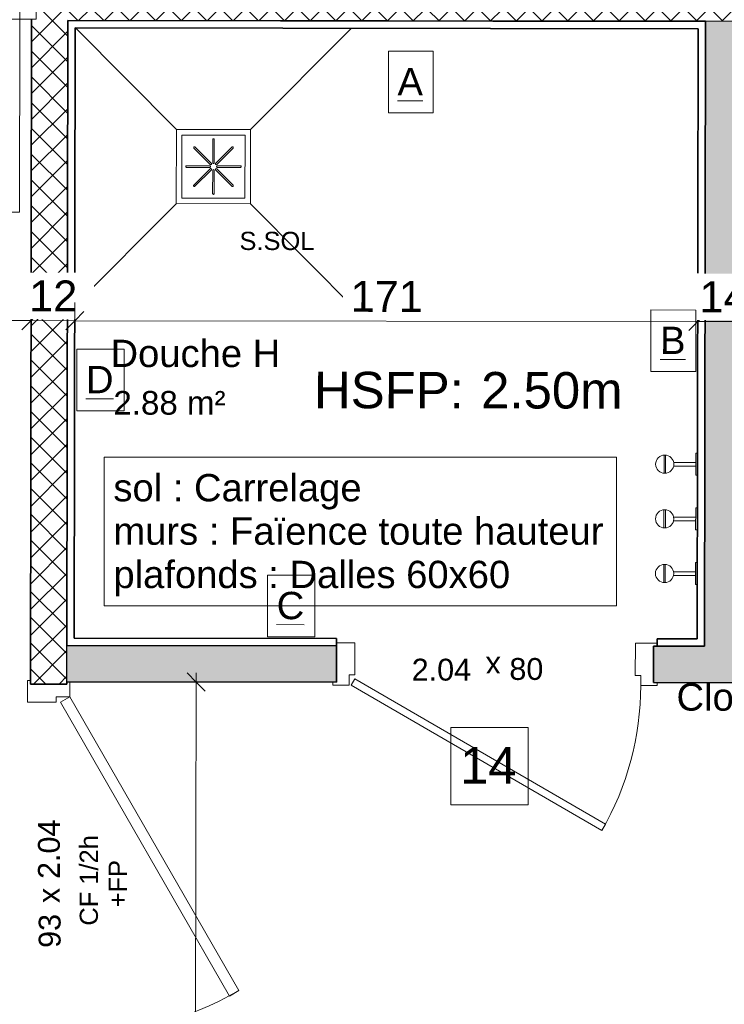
# Model space of a CAD drawing. Header units: metres. Extents: x 107 to 154, y -7 to 138.
# Tile 49 of 62: x 132.21 to 134.14, y 114.75 to 117.45. Entities that reach past the tile are written whole.
import ezdxf

# ---------------------------------------------------------------- set-up
doc = ezdxf.new("R2010")
doc.units = ezdxf.units.M
doc.linetypes.add('Tiret', pattern=[0.0025, 0.00125, -0.00125])
for name, color, linetype, lineweight in [('A-ANNO-DIMS', 7, 'Continuous', 20), ('A-ANNO-DIMS-50', 7, 'Continuous', 20), ('A-AREA-IDEN', 7, 'Continuous', 20), ('A-DOOR', 7, 'Continuous', 18), ('A-DOOR-IDEN', 7, 'Continuous', 20), ('A-WALL', 7, 'Continuous', 18), ('G-ANNO-TEXT', 7, 'Continuous', 20), ('I-FURN', 7, 'Continuous', 18), ('I-WALL', 7, 'Continuous', 18), ('P-SANR-FIXT', 7, 'Continuous', 18)]:
    doc.layers.add(name, color=color, linetype=linetype, lineweight=lineweight)
doc.layers.add('A-DOOR-FRAM', color=7, linetype='Continuous', lineweight=18, true_color=0x2a2a2a)
doc.layers.add('A-WALL-PATT', color=7, linetype='Continuous', true_color=0x2a2a2a)
doc.styles.add('Arial_11', font='arial.ttf', dxfattribs={"height": 0.0012})
doc.styles.add('Arial_3', font='arial.ttf', dxfattribs={"height": 0.065})
doc.styles.add('Arial_4', font='arial.ttf', dxfattribs={"height": 0.075})
doc.styles.add('Arial_5', font='arial.ttf', dxfattribs={"height": 0.085})
doc.styles.add('Arial_6', font='arial.ttf', dxfattribs={"height": 0.1})
doc.styles.add('Arial_8', font='arial.ttf', dxfattribs={"height": 0.05})
doc.styles.add('Arial_9', font='arial.ttf', dxfattribs={"height": 0.06})
doc.dimstyles.new('GRZRIG_Cotes_linéaires_-Arial_1_7_op', dxfattribs={"dimscale": 0.3048, "dimtxt": 0.086722, "dimasz": 0.164042, "dimexe": 0.082021, "dimexo": 0.0625, "dimgap": 8.2021e-05, "dimtad": 1, "dimdec": 0, "dimlfac": 100, "dimzin": 0, "dimdsep": 46, "dimtxsty": 'Arial_5', "dimblk1": 'OBLIQUE', "dimblk2": 'OBLIQUE', "dimsah": 1, "dimcen": 0.09, "dimdle": 0.082021, "dimazin": 0, "dimtfac": 1, "dimtdec": 4, "dimtix": 1, "dimtmove": 0, "dimatfit": 3, "dimfxl": 0.164042, "dimfxlon": 1, "dimtvp": 1, "dimtfill": 1, "dimtolj": 1, "dimtzin": 0, "dimarcsym": 2})
pattern_1 = [(45, (0, 0), (-0.035355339, 0.035355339), []), (135, (0, 0), (-0.035355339, -0.035355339), [])]

# ---------------------------------------------------------------- blocks, each defined once
blk = doc.blocks.new('Grz_porte 1V recouvrement 30_ - 93x204-V37-DCE-R-1 Proj 50')
at = {"layer": 'A-DOOR'}
for p, q in [((-0.3554, -0.497), (0.45, -0.032)), ((0.465, -0.058), (0.45, -0.032)), ((0.465, -0.058), (-0.3404, -0.523)), ((-0.3404, -0.523), (-0.3554, -0.497))]:
    blk.add_line(p, q, dxfattribs=at)
blk.add_arc((0.465, -0.058), 0.93, 180, 210, dxfattribs=at)
at = {"layer": 'A-DOOR-FRAM', "color": 7}
for p, q in [((-0.45, 0.058), (-0.51, 0.058)), ((-0.51, 0.058), (-0.51, 0.05)), ((-0.45, -0.02), (-0.45, 0.058)), ((0.51, 0.058), (0.45, 0.058)), ((0.45, 0.058), (0.45, -0.02)), ((0.51, 0.05), (0.51, 0.058)), ((-0.465, -0.058), (-0.465, -0.02)), ((-0.465, -0.02), (-0.45, -0.02)), ((0.45, -0.02), (0.465, -0.02)), ((0.465, -0.02), (0.465, -0.058)), ((-0.51, -0.05), (-0.51, -0.058)), ((-0.51, -0.058), (-0.465, -0.058)), ((0.465, -0.058), (0.5064, -0.058))]:
    blk.add_line(p, q, dxfattribs=at)
blk = doc.blocks.new('OMD_Porte 2V tunnel - 140x204 _occulus-5373049-DCE-R-1 Proj 50')
at = {"layer": 'A-DOOR'}
for p, q in [((-0.765, 0.05), (-0.825, 0.05)), ((-0.825, 0.05), (-0.825, -0.05)), ((-0.765, -0.02), (-0.765, 0.05)), ((0.725, 0.05), (0.665, 0.05)), ((0.665, 0.05), (0.665, -0.02)), ((0.725, -0.05), (0.725, 0.05)), ((-0.78, -0.05), (-0.78, -0.02)), ((-0.78, -0.02), (-0.765, -0.02)), ((0.665, -0.02), (0.68, -0.02)), ((0.68, -0.02), (0.68, -0.05)), ((-0.825, -0.05), (-0.78, -0.05)), ((-0.78, -0.98), (-0.78, -0.05)), ((-0.78, -0.05), (-0.75, -0.05)), ((-0.75, -0.05), (-0.75, -0.98)), ((0.65, -0.58), (0.65, -0.05)), ((0.65, -0.05), (0.68, -0.05)), ((0.68, -0.05), (0.68, -0.58)), ((0.68, -0.05), (0.725, -0.05)), ((0.68, -0.58), (0.65, -0.58)), ((-0.75, -0.98), (-0.78, -0.98))]:
    blk.add_line(p, q, dxfattribs=at)
at = {"layer": 'A-DOOR', "linetype": 'Tiret'}
for centre, radius, start, end in [((-0.78, -0.05), 0.93, 270, 0), ((0.68, -0.05), 0.53, 180, 270)]:
    blk.add_arc(centre, radius, start, end, dxfattribs=at)
blk = doc.blocks.new('Grz_porte 1V recouvrement 30_ - 80x204-4237088-DCE-R-1 Proj 50')
at = {"layer": 'A-DOOR'}
for p, q in [((-0.2941, 0.4558), (-0.3041, 0.4385)), ((-0.3041, 0.4385), (0.385, 0.0407)), ((0.395, 0.058), (-0.2941, 0.4558)), ((0.395, 0.058), (0.385, 0.0407))]:
    blk.add_line(p, q, dxfattribs=at)
blk.add_arc((0.4, 0.058), 0.8, 150.179, 180, dxfattribs=at)
at = {"layer": 'A-DOOR-FRAM', "color": 7}
for p, q in [((-0.445, 0.058), (-0.4, 0.058)), ((-0.445, 0.05), (-0.445, 0.058)), ((-0.4, 0.058), (-0.4, 0.03)), ((0.4, 0.058), (0.445, 0.058)), ((0.4, 0.03), (0.4, 0.058)), ((0.445, 0.058), (0.445, 0.05)), ((-0.4, 0.03), (-0.385, 0.03)), ((-0.385, 0.03), (-0.385, -0.058)), ((0.385, 0.03), (0.4, 0.03)), ((0.385, -0.058), (0.385, 0.03)), ((-0.385, -0.058), (-0.445, -0.058)), ((0.435, -0.058), (0.385, -0.058))]:
    blk.add_line(p, q, dxfattribs=at)
blk = doc.blocks.new('Grz_patère - Grz_patère-V67-DCE-R-1 Proj 50')
at = {"layer": 'I-FURN'}
for p, q in [((0.005, 0.03), (0, 0.03)), ((0.005, -0.03), (0.005, 0.03)), ((0.0655, 0.005), (0.005, 0.005)), ((0.088, -0.025), (0.088, 0.025)), ((0.092, -0.025), (0.092, 0.025)), ((0.005, -0.005), (0.0655, -0.005)), ((0, -0.03), (0.005, -0.03))]:
    blk.add_line(p, q, dxfattribs=at)
blk.add_circle((0.09, 0), 0.025, dxfattribs=at)
blk = doc.blocks.new('OMD_Siphondouche - 80x80-1819164-DCE-R-1 Proj 50')
at = {"layer": 'P-SANR-FIXT'}
for p, q in [((-0.1018, 0.1019), (-0.3788, 0.38)), ((0.1018, 0.1019), (0.3788, 0.38)), ((-0.1019, 0.1017), (-0.1019, -0.1017)), ((0.1019, 0.1017), (-0.1019, 0.1017)), ((-0.0866, 0.0865), (-0.0866, -0.0865)), ((0.0866, 0.0865), (-0.0866, 0.0865)), ((0.0866, -0.0865), (0.0866, 0.0865)), ((0.1019, -0.1017), (0.1019, 0.1017)), ((-0.0022, 0.0104), (-0.0022, 0.074)), ((0.0022, 0.0104), (0.0022, 0.074)), ((-0.0089, 0.0058), (-0.0539, 0.0508)), ((-0.0058, 0.0089), (-0.0508, 0.0539)), ((0.0058, 0.0089), (0.0508, 0.0539)), ((0.0089, 0.0058), (0.0539, 0.0508)), ((-0.0104, 0.0022), (-0.074, 0.0022)), ((0.0104, 0.0022), (0.074, 0.0022)), ((-0.0104, -0.0022), (-0.074, -0.0022)), ((-0.0089, -0.0058), (-0.0539, -0.0508)), ((-0.0058, -0.0089), (-0.0508, -0.0539)), ((-0.0022, -0.0104), (-0.0022, -0.074)), ((0.0022, -0.0104), (0.0022, -0.074)), ((0.0058, -0.0089), (0.0508, -0.0539)), ((0.0089, -0.0058), (0.0539, -0.0508)), ((0.0104, -0.0022), (0.074, -0.0022)), ((-0.1018, -0.1019), (-0.3802, -0.3813)), ((-0.1019, -0.1017), (0.1019, -0.1017)), ((-0.0866, -0.0865), (0.0866, -0.0865)), ((0.1018, -0.1019), (0.3968, -0.398))]:
    blk.add_line(p, q, dxfattribs=at)
for centre, start, end in [((-0.0523, 0.0523), 44.151, 225.8489), ((0, 0.074), 359.151, 180.849), ((0.0523, 0.0523), 314.151, 135.849), ((-0.074, 0), 89.151, 270.849), ((-0.0104, 0), 270, 90), ((-0.0074, 0.0074), 225, 45), ((0, 0.0104), 180, 360), ((0.0074, 0.0074), 135, 315), ((0.0104, 0), 90, 270), ((0.074, 0), 269.151, 90.849), ((-0.0074, -0.0074), 315, 135), ((0, -0.0104), 360, 180), ((0.0074, -0.0074), 45, 225), ((-0.0523, -0.0523), 134.151, 315.8489), ((0.0523, -0.0523), 224.1511, 45.849), ((0, -0.074), 179.151, 0.849)]:
    blk.add_arc(centre, 0.00219, start, end, dxfattribs=at)
blk = doc.blocks.new('Grz_patère - Grz_patère-V68-DCE-R-1 Proj 50')
at = {"layer": 'I-FURN'}
for p, q in [((0, 0.03), (0, 0.0113)), ((0.005, 0.03), (0, 0.03)), ((0.005, -0.03), (0.005, 0.03)), ((0.0655, 0.005), (0.005, 0.005)), ((0.088, -0.025), (0.088, 0.025)), ((0.092, -0.025), (0.092, 0.025)), ((0.005, -0.005), (0.0655, -0.005)), ((0, -0.03), (0.005, -0.03))]:
    blk.add_line(p, q, dxfattribs=at)
blk.add_circle((0.09, 0), 0.025, dxfattribs=at)
blk = doc.blocks.new('Grz_patère - Grz_patère-V69-DCE-R-1 Proj 50')
at = {"layer": 'I-FURN'}
for p, q in [((0, 0.03), (0, 0.0113)), ((0.005, 0.03), (0, 0.03)), ((0.005, -0.03), (0.005, 0.03)), ((0.0655, 0.005), (0.005, 0.005)), ((0.088, -0.025), (0.088, 0.025)), ((0.092, -0.025), (0.092, 0.025)), ((0.005, -0.005), (0.0655, -0.005)), ((0, -0.03), (0.005, -0.03))]:
    blk.add_line(p, q, dxfattribs=at)
blk.add_circle((0.09, 0), 0.025, dxfattribs=at)
blk = doc.blocks.new('OMD_Etiquette porte Pleine - dim vantail _ numéro-2609753-DCE-R-1 Proj 50')
at = {"layer": 'A-DOOR-IDEN', "insert": (0.004333, 0.000751), "char_height": 0.0012, "width": 0.00096202, "attachment_point": 1, "style": 'Arial_11'}
blk.add_mtext('x', dxfattribs=at)
blk = doc.blocks.new('DIMBLOCK27-DCE-R-1 Proj 50')
at = {"layer": 'A-ANNO-DIMS-50'}
for p, q in [((130.6921, 116.6296), (130.6922, 116.6796)), ((132.2409, 116.6276), (132.2409, 116.6776)), ((130.6921, 116.6296), (130.7172, 116.6545)), ((132.2409, 116.6276), (132.2659, 116.6526)), ((130.6921, 116.6296), (130.6671, 116.6046)), ((130.6921, 116.6296), (132.2409, 116.6276)), ((130.6921, 116.6296), (130.6921, 116.6046)), ((132.2409, 116.6276), (132.2158, 116.6027)), ((132.2409, 116.6276), (132.2408, 116.6026))]:
    blk.add_line(p, q, dxfattribs=at)
at = {"layer": 'A-ANNO-DIMS-50', "color": 0, "insert": (131.3686, 116.7391), "char_height": 0.085, "width": 0.23535, "attachment_point": 1, "rotation": 359.9294, "line_spacing_factor": 0.941778, "style": 'Arial_5', "bg_fill": 3, "box_fill_scale": 1.25, "bg_fill_color": 256, "bg_fill_true_color": 13158600, "bg_fill_transparency": 0}
blk.add_mtext('155', dxfattribs=at)
blk = doc.blocks.new('_Oblique')
at = {"color": 0, "linetype": 'ByBlock', "lineweight": -2}
blk.add_line((-0.5, -0.5), (0.5, 0.5), dxfattribs=at)
blk = doc.blocks.new('DIMBLOCK28-DCE-R-1 Proj 50')
at = {"layer": 'A-ANNO-DIMS-50'}
for p, q in [((132.2409, 116.6276), (132.2409, 116.6776)), ((132.3608, 116.6275), (132.3609, 116.6775)), ((132.2409, 116.6276), (132.2659, 116.6526)), ((132.3608, 116.6275), (132.3859, 116.6525)), ((132.2409, 116.6276), (132.2158, 116.6027)), ((132.2409, 116.6276), (132.2408, 116.6026)), ((132.2409, 116.6276), (132.3608, 116.6275)), ((132.3608, 116.6275), (132.3358, 116.6025)), ((132.3608, 116.6275), (132.3608, 116.6025))]:
    blk.add_line(p, q, dxfattribs=at)
at = {"layer": 'A-ANNO-DIMS-50', "color": 0, "insert": (132.2356, 116.738), "char_height": 0.085, "width": 0.1569, "attachment_point": 1, "rotation": 359.9294, "line_spacing_factor": 0.941778, "style": 'Arial_5', "bg_fill": 3, "box_fill_scale": 1.25, "bg_fill_color": 256, "bg_fill_true_color": 13158600, "bg_fill_transparency": 0}
blk.add_mtext('12', dxfattribs=at)
blk = doc.blocks.new('DIMBLOCK29-DCE-R-1 Proj 50')
at = {"layer": 'A-ANNO-DIMS-50'}
for p, q in [((132.3608, 116.6275), (132.3609, 116.6775)), ((134.0708, 116.6254), (134.0709, 116.6754)), ((132.3608, 116.6275), (132.3859, 116.6525)), ((134.0708, 116.6254), (134.0959, 116.6504)), ((132.3608, 116.6275), (132.3358, 116.6025)), ((132.3608, 116.6275), (134.0708, 116.6254)), ((132.3608, 116.6275), (132.3608, 116.6025)), ((134.0708, 116.6254), (134.0458, 116.6004)), ((134.0708, 116.6254), (134.0708, 116.6004))]:
    blk.add_line(p, q, dxfattribs=at)
at = {"layer": 'A-ANNO-DIMS-50', "color": 0, "insert": (133.1179, 116.7369), "char_height": 0.085, "width": 0.23535, "attachment_point": 1, "rotation": 359.9294, "line_spacing_factor": 0.941778, "style": 'Arial_5', "bg_fill": 3, "box_fill_scale": 1.25, "bg_fill_color": 256, "bg_fill_true_color": 13158600, "bg_fill_transparency": 0}
blk.add_mtext('171', dxfattribs=at)
blk = doc.blocks.new('DIMBLOCK30-DCE-R-1 Proj 50')
at = {"layer": 'A-ANNO-DIMS-50'}
for p, q in [((134.0708, 116.6254), (134.0709, 116.6754)), ((134.2108, 116.6252), (134.2109, 116.6752)), ((134.0708, 116.6254), (134.0959, 116.6504)), ((134.2108, 116.6252), (134.2359, 116.6502)), ((134.0708, 116.6254), (134.0458, 116.6004)), ((134.0708, 116.6254), (134.2108, 116.6252)), ((134.0708, 116.6254), (134.0708, 116.6004)), ((134.2108, 116.6252), (134.1858, 116.6002)), ((134.2108, 116.6252), (134.2108, 116.6002))]:
    blk.add_line(p, q, dxfattribs=at)
at = {"layer": 'A-ANNO-DIMS-50', "color": 0, "insert": (134.0756, 116.7358), "char_height": 0.085, "width": 0.1569, "attachment_point": 1, "rotation": 359.9294, "line_spacing_factor": 0.941778, "style": 'Arial_5', "bg_fill": 3, "box_fill_scale": 1.25, "bg_fill_color": 256, "bg_fill_true_color": 13158600, "bg_fill_transparency": 0}
blk.add_mtext('14', dxfattribs=at)
blk = doc.blocks.new('DIMBLOCK103-DCE-R-1 Proj 50')
at = {"layer": 'A-ANNO-DIMS-50'}
for p, q in [((132.6938, 115.6358), (132.6689, 115.6609)), ((132.6939, 115.6608), (132.6904, 113.628)), ((132.6938, 115.6358), (132.6438, 115.6359)), ((132.6938, 115.6358), (132.7188, 115.6108)), ((132.6938, 115.6358), (132.7188, 115.6358)), ((132.6904, 113.628), (132.6655, 113.653)), ((132.6904, 113.628), (132.6654, 113.628)), ((132.6904, 113.628), (132.7154, 113.6029)), ((132.6904, 113.628), (132.7404, 113.6279))]:
    blk.add_line(p, q, dxfattribs=at)
at = {"layer": 'A-ANNO-DIMS-50', "color": 0, "insert": (132.5818, 114.5338), "char_height": 0.085, "width": 0.23535, "attachment_point": 1, "rotation": 90, "line_spacing_factor": 0.941778, "style": 'Arial_5', "bg_fill": 3, "box_fill_scale": 1.25, "bg_fill_color": 256, "bg_fill_true_color": 13158600, "bg_fill_transparency": 0}
blk.add_mtext('201', dxfattribs=at)

msp = doc.modelspace()

# ---------------------------------------------------------------- hatches: boundary and pattern name
at = {"layer": 'A-WALL-PATT', "lineweight": 18}
h = msp.add_hatch(dxfattribs=at)
h.set_pattern_fill('FP_1', style=0, pattern_type=2)
h.set_pattern_definition(pattern_1)
h.paths.add_polyline_path([(132.3327, 111.1914), (132.3362, 113.6265), (132.3377, 114.63), (132.2377, 114.6302), (132.2327, 111.1915), (132.2498, 111.1915)])
h.paths.add_polyline_path([(132.3392, 115.63), (132.342, 117.5548), (132.2551, 117.5549), (132.255, 117.4549), (132.2419, 117.4549), (132.2392, 115.6302)])
h = msp.add_hatch(dxfattribs=at)
h.set_pattern_fill('FP_1', style=0, pattern_type=2)
h.set_pattern_definition(pattern_1)
h.paths.add_polyline_path([(136.2409, 117.4466), (136.2409, 117.5466), (132.342, 117.5514), (132.342, 117.4514), (135.568, 117.4474)])
at = {"layer": 'A-WALL-PATT', "true_color": 0xc0c0c0}
msp.add_hatch(color=9, dxfattribs=at).paths.add_polyline_path([(134.1893, 115.7337), (134.1919, 117.4491), (134.0919, 117.4492), (134.0893, 115.7339)])
h = msp.add_hatch(color=9, dxfattribs=at)
h.paths.add_polyline_path([(136.2334, 115.7307), (136.0913, 115.7309), (136.0913, 115.6309), (136.2312, 115.6307)])
h.paths.add_polyline_path([(136.3162, 115.6306), (136.3162, 115.7306), (136.2334, 115.7307), (136.2312, 115.6307), (136.2334, 115.6307)])
h.paths.add_polyline_path([(135.0912, 115.6324), (135.0912, 115.7324), (133.9493, 115.7337), (133.9492, 115.6341), (134.1893, 115.6337)])
h.paths.add_polyline_path([(133.0792, 115.6354), (133.0793, 115.7354), (132.3393, 115.7364), (132.3392, 115.6364)])

# ---------------------------------------------------------------- linework, layer by layer
at = {"layer": 'A-AREA-IDEN', "flags": 128}
msp.add_lwpolyline([(132.4417, 116.2526), (133.8477, 116.2526), (133.8477, 115.8451), (132.4417, 115.8451)], close=True, dxfattribs=at)
at = {"layer": 'A-DOOR-IDEN', "flags": 128}
msp.add_lwpolyline([(133.6051, 115.2991), (133.3931, 115.2991), (133.3931, 115.5111), (133.6051, 115.5111)], close=True, dxfattribs=at)
at = {"layer": 'A-WALL', "lineweight": 25}
for p, q in [((134.1919, 117.4491), (134.0919, 117.4492)), ((132.3392, 115.6364), (132.3393, 115.7364))]:
    msp.add_line(p, q, dxfattribs=at)
at = {"layer": 'G-ANNO-TEXT', "flags": 128}
for points in [[(133.2217, 117.367), (133.3447, 117.3669), (133.3444, 117.1979), (133.2214, 117.198)], [(132.3666, 116.5494), (132.4961, 116.5493), (132.4958, 116.3803), (132.3663, 116.3804)], [(132.89, 115.9292), (133.0195, 115.929), (133.0192, 115.76), (132.8897, 115.7602)]]:
    msp.add_lwpolyline(points, close=True, dxfattribs=at)
at = {"layer": 'I-WALL', "lineweight": 35}
for p, q in [((132.2392, 115.6302), (132.2419, 117.4549)), ((132.3393, 115.7364), (132.3419, 117.4514)), ((134.0919, 117.4492), (132.3419, 117.4514)), ((132.3419, 117.451), (134.0919, 117.4489)), ((134.0919, 117.4492), (134.0893, 115.7339)), ((132.3618, 117.431), (132.3594, 115.7564)), ((134.0718, 117.4289), (132.3618, 117.431)), ((134.0694, 115.7539), (134.0718, 117.4289)), ((133.0794, 115.7554), (132.3594, 115.7564)), ((133.0792, 115.6354), (133.0794, 115.7554)), ((133.9594, 115.7541), (133.9593, 115.7341)), ((133.9594, 115.7541), (134.0694, 115.7539)), ((132.3393, 115.7364), (133.0793, 115.7354)), ((133.9492, 115.6341), (133.9493, 115.7341)), ((134.0893, 115.7339), (133.9493, 115.7341)), ((132.3392, 115.63), (132.2392, 115.6302)), ((132.3392, 115.63), (132.3392, 115.6364)), ((132.3392, 115.6364), (133.0792, 115.6354)), ((133.9492, 115.6341), (135.0912, 115.6324))]:
    msp.add_line(p, q, dxfattribs=at)

# ---------------------------------------------------------------- block references
at = {"layer": 'A-DOOR', "rotation": 359.9158716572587}
msp.add_blockref('OMD_Porte 2V tunnel - 140x204 _occulus-5373049-DCE-R-1 Proj 50', (131.53, 117.506), dxfattribs=at)
at = {"layer": 'A-DOOR-FRAM', "color": 7}
for name, p, rotation in [('Grz_porte 1V recouvrement 30_ - 80x204-4237088-DCE-R-1 Proj 50', (133.5143, 115.6847), 179.9158716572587), ('Grz_porte 1V recouvrement 30_ - 93x204-V37-DCE-R-1 Proj 50', (132.2885, 115.1301), 89.91587165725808)]:
    msp.add_blockref(name, p, dxfattribs=dict(at, rotation=rotation))
at = {"layer": 'A-DOOR-IDEN'}
for p, xscale, yscale, zscale, rotation in [((133.7467, 115.683), 49.99999999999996, 49.99999999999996, 49.99999999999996, 180), ((132.2971, 114.8124), 49.99999999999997, 49.99999999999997, 49.99999999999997, 89.99999999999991)]:
    msp.add_blockref('OMD_Etiquette porte Pleine - dim vantail _ numéro-2609753-DCE-R-1 Proj 50', p, dxfattribs=dict(at, xscale=xscale, yscale=yscale, zscale=zscale, rotation=rotation))
at = {"layer": 'I-FURN', "rotation": 179.9023431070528}
for name, p in [('Grz_patère - Grz_patère-V69-DCE-R-1 Proj 50', (134.0701, 116.2335)), ('Grz_patère - Grz_patère-V68-DCE-R-1 Proj 50', (134.0699, 116.0835)), ('Grz_patère - Grz_patère-V67-DCE-R-1 Proj 50', (134.0696, 115.9335))]:
    msp.add_blockref(name, p, dxfattribs=at)
at = {"layer": 'P-SANR-FIXT', "rotation": 359.9294002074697}
msp.add_blockref('OMD_Siphondouche - 80x80-1819164-DCE-R-1 Proj 50', (132.7414, 117.0505), dxfattribs=at)

# ---------------------------------------------------------------- texts
at = {"layer": 'A-AREA-IDEN', "char_height": 0.075, "attachment_point": 1, "style": 'Arial_4'}
for s, insert, width in [('Douche H', (132.4588, 116.5753), 0.56519), ('sol : Carrelage', (132.4667, 116.2067), 0.817721), ('murs : Faïence toute hauteur', (132.4667, 116.0876), 1.639451), ('plafonds : Dalles 60x60', (132.4667, 115.9686), 1.314767)]:
    msp.add_mtext(s, dxfattribs=dict(at, insert=insert, width=width))
at = {"layer": 'A-AREA-IDEN', "color": 251, "true_color": 0x505050, "insert": (132.4667, 116.4346), "char_height": 0.065, "width": 0.368776, "attachment_point": 1, "style": 'Arial_3'}
msp.add_mtext('2.88 m²', dxfattribs=at)
at = {"layer": 'A-DOOR-IDEN', "attachment_point": 1}
for s, insert, char_height, width, style in [('2.04', (133.2854, 115.6997), 0.06, 0.212447, 'Arial_9'), ('80', (133.5536, 115.7016), 0.06, 0.120253, 'Arial_9'), ('14', (133.4181, 115.4572), 0.1, 0.192405, 'Arial_6')]:
    msp.add_mtext(s, dxfattribs=dict(at, insert=insert, char_height=char_height, width=width, style=style))
at = {"layer": 'A-DOOR-IDEN', "char_height": 0.06, "attachment_point": 1, "rotation": 90, "style": 'Arial_9'}
for s, insert, width in [('2.04', (132.2597, 115.0952), 0.212447), ('93', (132.2617, 114.906), 0.120253)]:
    msp.add_mtext(s, dxfattribs=dict(at, insert=insert, width=width))
at = {"layer": 'G-ANNO-TEXT', "attachment_point": 1, "rotation": 359.9159}
for s, insert, char_height, width, style in [('\\L\\LA', (133.2466, 117.3211), 0.075, 0.084177, 'Arial_4'), ('S.SOL', (132.8128, 116.8716), 0.05, 0.248523, 'Arial_8'), ('\\L\\LD', (132.3915, 116.5035), 0.075, 0.092194, 'Arial_4'), ('\\L\\LC', (132.9149, 115.8833), 0.075, 0.092194, 'Arial_4')]:
    msp.add_mtext(s, dxfattribs=dict(at, insert=insert, char_height=char_height, width=width, style=style))
at = {"layer": 'G-ANNO-TEXT', "lineweight": 50, "char_height": 0.1, "attachment_point": 1, "rotation": 359.9159, "style": 'Arial_6'}
for s, insert, width in [('HSFP:', (133.0173, 116.4874), 0.509072), (' 2.50m', (133.4373, 116.4868), 0.529114)]:
    msp.add_mtext(s, dxfattribs=dict(at, insert=insert, width=width))
at = {"layer": 'G-ANNO-TEXT', "color": 1, "true_color": 0xff0000, "attachment_point": 1}
for s, insert, char_height, width, rotation, style in [('Cloison PF 1/2h', (134.0124, 115.6323), 0.075, 0.909915, 359.9159, 'Arial_4'), (' CF 1/2h', (132.3742, 114.9477), 0.05, 0.324683, 90, 'Arial_8'), ('+FP', (132.4536, 115.0172), 0.05, 0.156329, 90, 'Arial_8')]:
    msp.add_mtext(s, dxfattribs=dict(at, insert=insert, char_height=char_height, width=width, rotation=rotation, style=style))

# ---------------------------------------------------------------- next in the draw order: dimensions: what is measured, and where the dimension line sits
at = {"layer": 'A-ANNO-DIMS'}
for base, p1, p2, angle, override, picture, middle in [((132.2409, 116.6276), (130.6922, 116.6796), (132.2409, 116.6776), 359.9294, {"dimpost": '<>', "dimfxl": 1.548733}, 'DIMBLOCK27-DCE-R-1 Proj 50', (131.4665, 116.672)), ((132.6904, 113.628), (132.6438, 115.6359), (132.7404, 113.6279), 89.9023, {"dimpost": '<>', "dimfxl": 2.01035}, 'DIMBLOCK103-DCE-R-1 Proj 50', (132.6487, 114.632))]:
    dim = msp.add_linear_dim(base=base, p1=p1, p2=p2, angle=angle, dimstyle='GRZRIG_Cotes_linéaires_-Arial_1_7_op', override=override, dxfattribs=at)
    dim.commit()
    dim.dimension.update_dxf_attribs({"geometry": picture, "text_midpoint": middle})

# ---------------------------------------------------------------- next in the draw order: dimensions: what is measured, and where the dimension line sits
dim = msp.add_linear_dim(base=(132.3608, 116.6275), p1=(132.2409, 116.6776), p2=(132.3609, 116.6775), angle=359.9294, dimstyle='GRZRIG_Cotes_linéaires_-Arial_1_7_op', override={"dimpost": '<>', "dimfxl": 0.119994}, dxfattribs=at)
dim.commit()
dim.dimension.update_dxf_attribs({"geometry": 'DIMBLOCK28-DCE-R-1 Proj 50', "text_midpoint": (132.3009, 116.6703)})

# ---------------------------------------------------------------- next in the draw order: dimensions: what is measured, and where the dimension line sits
dim = msp.add_linear_dim(base=(134.0708, 116.6254), p1=(132.3609, 116.6775), p2=(134.0709, 116.6754), angle=359.9294, dimstyle='GRZRIG_Cotes_linéaires_-Arial_1_7_op', override={"dimpost": '<>', "dimfxl": 1.71}, dxfattribs=at)
dim.commit()
dim.dimension.update_dxf_attribs({"geometry": 'DIMBLOCK29-DCE-R-1 Proj 50', "text_midpoint": (133.2159, 116.6691)})

# ---------------------------------------------------------------- next in the draw order: dimensions: what is measured, and where the dimension line sits
dim = msp.add_linear_dim(base=(134.2108, 116.6252), p1=(134.0709, 116.6754), p2=(134.2109, 116.6752), angle=359.9294, dimstyle='GRZRIG_Cotes_linéaires_-Arial_1_7_op', override={"dimpost": '<>', "dimfxl": 0.14}, dxfattribs=at)
dim.commit()
dim.dimension.update_dxf_attribs({"geometry": 'DIMBLOCK30-DCE-R-1 Proj 50', "text_midpoint": (134.1409, 116.668)})

# ---------------------------------------------------------------- next in the draw order: linework, layer by layer
at = {"layer": 'G-ANNO-TEXT', "flags": 128}
msp.add_lwpolyline([(133.9423, 116.657), (134.0653, 116.6568), (134.065, 116.4878), (133.942, 116.488)], close=True, dxfattribs=at)

# ---------------------------------------------------------------- next in the draw order: texts
at = {"layer": 'G-ANNO-TEXT', "insert": (133.9672, 116.611), "char_height": 0.075, "width": 0.084177, "attachment_point": 1, "rotation": 359.9159, "style": 'Arial_4'}
msp.add_mtext('\\L\\LB', dxfattribs=at)

doc.saveas('drawing.dxf')
